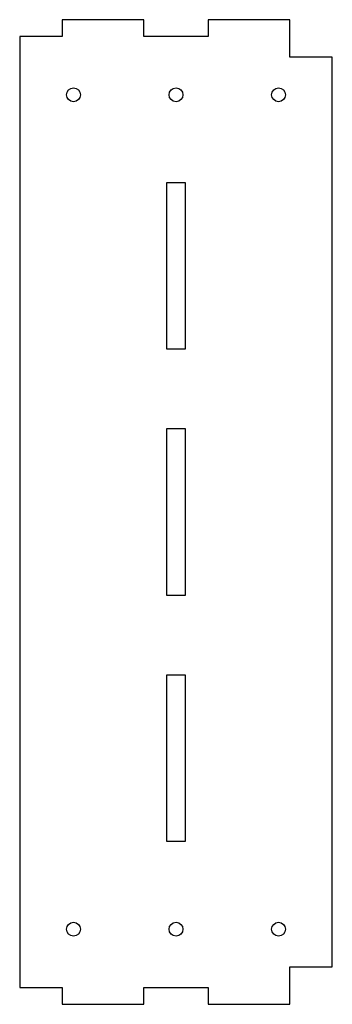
# Model space of a CAD drawing. Header units: millimetres. Extents: x 0 to 75, y -4 to 232.
import ezdxf

# ---------------------------------------------------------------- set-up
doc = ezdxf.new("R2010")
doc.units = ezdxf.units.MM

msp = doc.modelspace()

# ---------------------------------------------------------------- linework, layer by layer
for points in [[(64.78, 223), (64.78, 232), (45.18, 232), (45.18, 228), (29.8, 228), (29.8, 232), (10.2, 232), (10.2, 228), (0, 228), (0, 0), (10.2, 0), (10.2, -4), (29.8, -4), (29.8, 0), (45.18, 0), (45.18, -4), (64.78, -4), (64.78, 5), (74.98, 5), (74.98, 223)], [(35.29, 193), (39.69, 193), (39.69, 153), (35.29, 153)], [(35.29, 134), (39.69, 134), (39.69, 94), (35.29, 94)], [(35.29, 75), (39.69, 75), (39.69, 35), (35.29, 35)]]:
    msp.add_lwpolyline(points, close=True)
for centre in [(12.9, 214), (37.49, 214), (62.08, 214), (12.9, 14), (37.49, 14), (62.08, 14)]:
    msp.add_circle(centre, 1.65)

doc.saveas('drawing.dxf')
